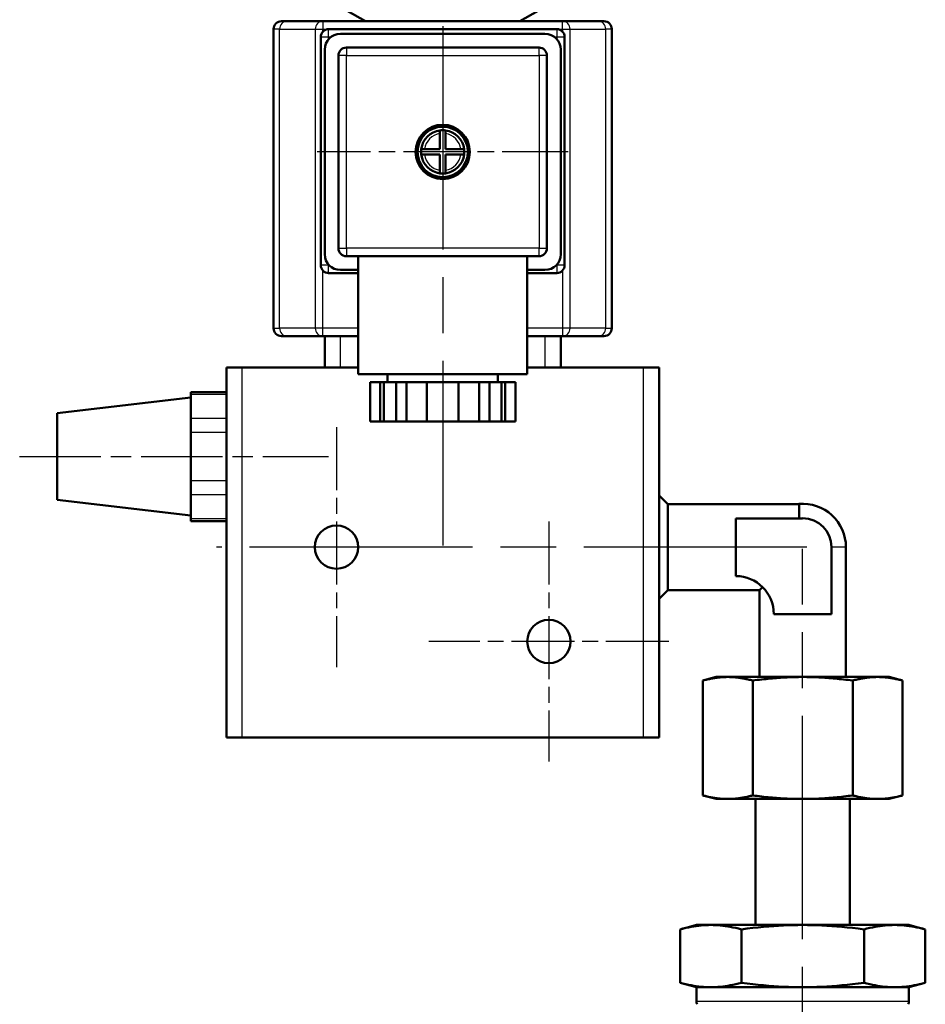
# Model space of a CAD drawing. Header units: millimetres. Extents: x 99 to 904, y 199 to 1209.
# Tile 8 of 15: x 107 to 222, y 936 to 1061. Entities that reach past the tile are written whole.
import ezdxf

# ---------------------------------------------------------------- set-up
doc = ezdxf.new("R2010")
doc.units = ezdxf.units.MM
doc.header["$LTSCALE"] = 5
doc.linetypes.add('CHAIN', pattern=[0.3543, 0.2362, -0.0295, 0.0591, -0.0295])
for name, color, linetype, lineweight in [('Mittellinie(DIN)', 4, 'CHAIN', 25), ('Mittelpunktmarkierung(DIN)', 4, 'CHAIN', 25), ('Sichtbare Kanten(DIN)', 7, 'Continuous', 50), ('Sichtbare tangentiale Kanten(DIN)', 3, 'Continuous', 25)]:
    doc.layers.add(name, color=color, linetype=linetype, lineweight=lineweight)

msp = doc.modelspace()

# ---------------------------------------------------------------- linework, layer by layer
at = {"layer": 'Mittellinie(DIN)', "linetype": 'CHAIN', "ltscale": 8.728435}
msp.add_line((107.08, 1005.74), (146.36, 1005.74), dxfattribs=at)
at = {"layer": 'Mittellinie(DIN)', "linetype": 'CHAIN', "ltscale": 23.990969}
msp.add_line((206.62, 816.95), (206.62, 994.02), dxfattribs=at)
at = {"layer": 'Mittelpunktmarkierung(DIN)', "linetype": 'CHAIN', "ltscale": 23.990969}
for p, q in [((160.86, 1060.39), (160.86, 994.42)), ((207.15, 994.24), (132.11, 994.24))]:
    msp.add_line(p, q, dxfattribs=at)
at = {"layer": 'Mittelpunktmarkierung(DIN)', "linetype": 'CHAIN', "ltscale": 7.089403}
msp.add_line((176.81, 1044.44), (144.91, 1044.44), dxfattribs=at)
at = {"layer": 'Mittelpunktmarkierung(DIN)', "linetype": 'CHAIN', "ltscale": 6.778265}
for p, q in [((147.36, 1009.49), (147.36, 978.99)), ((174.36, 997.49), (174.36, 966.99)), ((189.61, 982.24), (159.11, 982.24))]:
    msp.add_line(p, q, dxfattribs=at)
at = {"layer": 'Sichtbare Kanten(DIN)'}
for p, q in [((151.04, 1061.04), (148.73, 1062.37)), ((170.68, 1061.04), (172.98, 1062.37)), ((140.36, 1061.04), (141.08, 1061.04)), ((145.62, 1061.04), (141.08, 1061.04)), ((176.09, 1061.04), (145.62, 1061.04)), ((180.63, 1061.04), (176.09, 1061.04)), ((180.63, 1061.04), (181.36, 1061.04)), ((139.36, 1022.04), (139.36, 1060.04)), ((146.36, 1060.04), (175.36, 1060.04)), ((173.86, 1059.44), (147.86, 1059.44)), ((182.36, 1022.04), (182.36, 1060.04)), ((145.36, 1030.04), (145.36, 1059.04)), ((176.36, 1059.04), (176.36, 1030.04)), ((145.86, 1057.44), (145.86, 1031.44)), ((173.11, 1057.69), (148.61, 1057.69)), ((175.86, 1031.44), (175.86, 1057.44)), ((147.61, 1056.69), (147.61, 1032.19)), ((174.11, 1032.19), (174.11, 1056.69)), ((160.51, 1046.76), (160.51, 1047.16)), ((161.21, 1047.16), (161.21, 1046.76)), ((160.51, 1044.79), (160.51, 1046.76)), ((161.21, 1046.76), (161.21, 1044.79)), ((158.13, 1044.79), (158.53, 1044.79)), ((158.53, 1044.79), (160.51, 1044.79)), ((161.21, 1044.79), (163.18, 1044.79)), ((163.18, 1044.79), (163.59, 1044.79)), ((158.53, 1044.09), (158.13, 1044.09)), ((160.51, 1044.09), (158.53, 1044.09)), ((160.51, 1042.11), (160.51, 1044.09)), ((161.21, 1044.09), (161.21, 1042.11)), ((163.18, 1044.09), (161.21, 1044.09)), ((163.59, 1044.09), (163.18, 1044.09)), ((160.51, 1041.71), (160.51, 1042.11)), ((161.21, 1042.11), (161.21, 1041.71)), ((148.61, 1031.19), (160.86, 1031.19)), ((150.11, 1031.19), (150.11, 1016.19)), ((160.86, 1031.19), (173.11, 1031.19)), ((171.61, 1031.19), (171.61, 1016.19)), ((147.86, 1029.44), (150.11, 1029.44)), ((171.61, 1029.44), (173.86, 1029.44)), ((150.11, 1029.04), (146.36, 1029.04)), ((175.36, 1029.04), (171.61, 1029.04)), ((141.08, 1021.04), (140.36, 1021.04)), ((141.08, 1021.04), (145.62, 1021.04)), ((145.62, 1021.04), (150.11, 1021.04)), ((145.86, 1021.04), (145.86, 1017.04)), ((171.61, 1021.04), (176.09, 1021.04)), ((175.86, 1017.04), (175.86, 1021.04)), ((176.09, 1021.04), (180.63, 1021.04)), ((181.36, 1021.04), (180.63, 1021.04)), ((133.36, 1017.04), (135.36, 1017.04)), ((133.36, 1017.04), (133.36, 970.04)), ((150.11, 1017.04), (135.36, 1017.04)), ((150.11, 1017.04), (147.86, 1017.04)), ((186.36, 1017.04), (171.61, 1017.04)), ((173.86, 1017.04), (171.61, 1017.04)), ((186.36, 1017.04), (188.36, 1017.04)), ((188.36, 970.04), (188.36, 1017.04)), ((171.61, 1016.19), (150.11, 1016.19)), ((153.86, 1016.19), (153.86, 1015.19)), ((167.86, 1016.19), (167.86, 1015.19)), ((152.93, 1015.19), (151.62, 1015.19)), ((151.62, 1015.19), (151.62, 1010.19)), ((153.36, 1015.19), (152.93, 1015.19)), ((152.93, 1010.19), (152.93, 1015.19)), ((154.93, 1015.19), (153.36, 1015.19)), ((153.36, 1010.19), (153.36, 1015.19)), ((156.24, 1015.19), (154.93, 1015.19)), ((154.93, 1015.19), (154.93, 1010.19)), ((158.86, 1015.19), (156.24, 1015.19)), ((156.24, 1015.19), (156.24, 1010.19)), ((162.86, 1015.19), (158.86, 1015.19)), ((158.86, 1010.19), (158.86, 1015.19)), ((165.48, 1015.19), (162.86, 1015.19)), ((162.86, 1015.19), (162.86, 1010.19)), ((166.79, 1015.19), (165.48, 1015.19)), ((165.48, 1015.19), (165.48, 1010.19)), ((168.35, 1015.19), (166.79, 1015.19)), ((166.79, 1010.19), (166.79, 1015.19)), ((168.79, 1015.19), (168.35, 1015.19)), ((168.35, 1010.19), (168.35, 1015.19)), ((170.1, 1015.19), (168.79, 1015.19)), ((168.79, 1015.19), (168.79, 1010.19)), ((170.1, 1015.19), (170.1, 1010.19)), ((111.86, 1011.24), (128.86, 1013.24)), ((128.86, 1013.66), (128.86, 1013.93)), ((128.86, 1013.93), (133.36, 1013.93)), ((128.86, 1012.83), (128.86, 1013.66)), ((128.86, 1012.83), (128.86, 1011.39)), ((111.86, 1011.24), (111.86, 1000.24)), ((128.86, 1010.56), (128.86, 1011.39)), ((128.86, 1008.83), (128.86, 1010.56)), ((151.62, 1010.19), (152.93, 1010.19)), ((153.36, 1010.19), (152.93, 1010.19)), ((154.93, 1010.19), (153.36, 1010.19)), ((154.93, 1010.19), (156.24, 1010.19)), ((156.24, 1010.19), (158.86, 1010.19)), ((162.86, 1010.19), (158.86, 1010.19)), ((162.86, 1010.19), (165.48, 1010.19)), ((165.48, 1010.19), (166.79, 1010.19)), ((168.35, 1010.19), (166.79, 1010.19)), ((168.79, 1010.19), (168.35, 1010.19)), ((168.79, 1010.19), (170.1, 1010.19)), ((128.86, 1007.17), (128.86, 1008.83)), ((128.86, 1007.17), (128.86, 1004.3)), ((128.86, 1002.64), (128.86, 1004.3)), ((128.86, 1000.91), (128.86, 1002.64)), ((128.86, 1000.08), (128.86, 1000.91)), ((189.46, 999.71), (188.36, 1000.81)), ((111.86, 1000.24), (128.86, 998.24)), ((128.86, 1000.08), (128.86, 998.64)), ((189.46, 999.71), (189.46, 988.76)), ((189.46, 999.71), (206.16, 999.71)), ((206.16, 997.89), (206.16, 999.71)), ((128.86, 997.81), (128.86, 998.64)), ((128.86, 997.55), (128.86, 997.81)), ((133.36, 997.55), (128.86, 997.55)), ((198.12, 997.89), (198.12, 990.56)), ((206.62, 997.89), (198.12, 997.89)), ((210.29, 985.73), (210.29, 994.23)), ((212.12, 994.24), (212.12, 977.74)), ((189.46, 988.76), (188.36, 987.66)), ((189.46, 988.76), (201.13, 988.76)), ((201.53, 989.16), (201.13, 988.76)), ((201.13, 988.76), (201.13, 977.74)), ((202.96, 985.73), (210.29, 985.73)), ((195.62, 977.74), (193.92, 977.28)), ((193.92, 962.69), (193.92, 977.28)), ((197.1, 977.74), (195.62, 977.74)), ((206.62, 977.74), (197.1, 977.74)), ((200.27, 962.69), (200.27, 977.28)), ((216.15, 977.74), (206.62, 977.74)), ((212.98, 962.69), (212.98, 977.28)), ((217.62, 977.74), (216.15, 977.74)), ((217.62, 977.74), (219.33, 977.28)), ((219.33, 962.69), (219.33, 977.28)), ((135.36, 970.04), (133.36, 970.04)), ((186.36, 970.04), (135.36, 970.04)), ((188.36, 970.04), (186.36, 970.04)), ((195.62, 962.24), (193.92, 962.69)), ((197.1, 962.24), (195.62, 962.24)), ((206.62, 962.24), (197.1, 962.24)), ((200.62, 946.24), (200.62, 962.24)), ((216.15, 962.24), (206.62, 962.24)), ((212.62, 946.24), (212.62, 962.24)), ((217.62, 962.24), (216.15, 962.24)), ((217.62, 962.24), (219.33, 962.69)), ((193.12, 946.24), (191.04, 945.68)), ((191.04, 938.89), (191.04, 945.68)), ((220.12, 946.24), (193.12, 946.24)), ((198.83, 938.89), (198.83, 945.68)), ((214.42, 938.89), (214.42, 945.68)), ((220.12, 946.24), (222.21, 945.68)), ((222.21, 938.89), (222.21, 945.68)), ((193.12, 938.33), (191.04, 938.89)), ((220.12, 938.33), (193.12, 938.33)), ((193.12, 938.33), (193.12, 936.5)), ((220.12, 938.33), (222.21, 938.89)), ((220.12, 938.33), (220.12, 936.5))]:
    msp.add_line(p, q, dxfattribs=at)
at = {"layer": 'Sichtbare Kanten(DIN)', "flags": 128}
for points in [[(193.92, 977.28), (194.07, 977.32), (194.21, 977.36), (194.35, 977.39), (194.49, 977.42), (194.63, 977.45), (194.77, 977.48), (194.9, 977.51), (195.04, 977.54), (195.17, 977.56), (195.3, 977.58), (195.43, 977.6), (195.56, 977.62), (195.69, 977.64), (195.82, 977.66), (195.95, 977.67), (196.08, 977.69), (196.21, 977.7), (196.33, 977.71), (196.46, 977.72), (196.59, 977.72), (196.72, 977.73), (196.84, 977.73), (196.97, 977.74), (197.1, 977.74)], [(197.1, 977.74), (197.23, 977.74), (197.35, 977.73), (197.48, 977.73), (197.61, 977.72), (197.74, 977.72), (197.86, 977.71), (197.99, 977.7), (198.12, 977.69), (198.25, 977.67), (198.37, 977.66), (198.5, 977.64), (198.63, 977.62), (198.76, 977.6), (198.89, 977.58), (199.03, 977.56), (199.16, 977.54), (199.29, 977.51), (199.43, 977.48), (199.57, 977.45), (199.7, 977.42), (199.84, 977.39), (199.98, 977.36), (200.13, 977.32), (200.27, 977.28)], [(200.27, 977.28), (200.56, 977.32), (200.85, 977.36), (201.14, 977.39), (201.41, 977.42), (201.69, 977.45), (201.97, 977.48), (202.24, 977.51), (202.5, 977.54), (202.77, 977.56), (203.03, 977.58), (203.3, 977.6), (203.56, 977.62), (203.82, 977.64), (204.07, 977.66), (204.33, 977.67), (204.59, 977.69), (204.84, 977.7), (205.1, 977.71), (205.35, 977.72), (205.61, 977.72), (205.86, 977.73), (206.11, 977.73), (206.37, 977.74), (206.62, 977.74)], [(206.62, 977.74), (206.88, 977.74), (207.14, 977.73), (207.39, 977.73), (207.64, 977.72), (207.9, 977.72), (208.15, 977.71), (208.41, 977.7), (208.66, 977.69), (208.92, 977.67), (209.18, 977.66), (209.43, 977.64), (209.69, 977.62), (209.95, 977.6), (210.21, 977.58), (210.48, 977.56), (210.74, 977.54), (211.01, 977.51), (211.28, 977.48), (211.56, 977.45), (211.83, 977.42), (212.11, 977.39), (212.4, 977.36), (212.68, 977.32), (212.98, 977.28)], [(212.98, 977.28), (213.12, 977.32), (213.26, 977.36), (213.41, 977.39), (213.55, 977.42), (213.68, 977.45), (213.82, 977.48), (213.96, 977.51), (214.09, 977.54), (214.22, 977.56), (214.36, 977.58), (214.49, 977.6), (214.62, 977.62), (214.75, 977.64), (214.88, 977.66), (215, 977.67), (215.13, 977.69), (215.26, 977.7), (215.39, 977.71), (215.51, 977.72), (215.64, 977.72), (215.77, 977.73), (215.9, 977.73), (216.02, 977.74), (216.15, 977.74)], [(216.15, 977.74), (216.28, 977.74), (216.41, 977.73), (216.53, 977.73), (216.66, 977.72), (216.79, 977.72), (216.92, 977.71), (217.04, 977.7), (217.17, 977.69), (217.3, 977.67), (217.43, 977.66), (217.56, 977.64), (217.68, 977.62), (217.81, 977.6), (217.95, 977.58), (218.08, 977.56), (218.21, 977.54), (218.35, 977.51), (218.48, 977.48), (218.62, 977.45), (218.76, 977.42), (218.9, 977.39), (219.04, 977.36), (219.18, 977.32), (219.33, 977.28)], [(197.1, 962.24), (196.97, 962.24), (196.84, 962.24), (196.72, 962.24), (196.59, 962.25), (196.46, 962.26), (196.33, 962.26), (196.21, 962.27), (196.08, 962.29), (195.95, 962.3), (195.82, 962.31), (195.69, 962.33), (195.56, 962.35), (195.43, 962.37), (195.3, 962.39), (195.17, 962.41), (195.04, 962.44), (194.9, 962.46), (194.77, 962.49), (194.63, 962.52), (194.49, 962.55), (194.35, 962.58), (194.21, 962.62), (194.07, 962.65), (193.92, 962.69)], [(200.27, 962.69), (200.13, 962.65), (199.98, 962.62), (199.84, 962.58), (199.7, 962.55), (199.57, 962.52), (199.43, 962.49), (199.29, 962.46), (199.16, 962.44), (199.03, 962.41), (198.89, 962.39), (198.76, 962.37), (198.63, 962.35), (198.5, 962.33), (198.37, 962.31), (198.25, 962.3), (198.12, 962.29), (197.99, 962.27), (197.86, 962.26), (197.74, 962.26), (197.61, 962.25), (197.48, 962.24), (197.35, 962.24), (197.23, 962.24), (197.1, 962.24)], [(206.62, 962.24), (206.37, 962.24), (206.11, 962.24), (205.86, 962.24), (205.61, 962.25), (205.35, 962.26), (205.1, 962.26), (204.84, 962.27), (204.59, 962.29), (204.33, 962.3), (204.07, 962.31), (203.82, 962.33), (203.56, 962.35), (203.3, 962.37), (203.03, 962.39), (202.77, 962.41), (202.5, 962.44), (202.24, 962.46), (201.97, 962.49), (201.69, 962.52), (201.41, 962.55), (201.14, 962.58), (200.85, 962.62), (200.56, 962.65), (200.27, 962.69)], [(212.98, 962.69), (212.68, 962.65), (212.4, 962.62), (212.11, 962.58), (211.83, 962.55), (211.56, 962.52), (211.28, 962.49), (211.01, 962.46), (210.74, 962.44), (210.48, 962.41), (210.21, 962.39), (209.95, 962.37), (209.69, 962.35), (209.43, 962.33), (209.18, 962.31), (208.92, 962.3), (208.66, 962.29), (208.41, 962.27), (208.15, 962.26), (207.9, 962.26), (207.64, 962.25), (207.39, 962.24), (207.14, 962.24), (206.88, 962.24), (206.62, 962.24)], [(216.15, 962.24), (216.02, 962.24), (215.9, 962.24), (215.77, 962.24), (215.64, 962.25), (215.51, 962.26), (215.39, 962.26), (215.26, 962.27), (215.13, 962.29), (215, 962.3), (214.88, 962.31), (214.75, 962.33), (214.62, 962.35), (214.49, 962.37), (214.36, 962.39), (214.22, 962.41), (214.09, 962.44), (213.96, 962.46), (213.82, 962.49), (213.68, 962.52), (213.55, 962.55), (213.41, 962.58), (213.26, 962.62), (213.12, 962.65), (212.98, 962.69)], [(219.33, 962.69), (219.18, 962.65), (219.04, 962.62), (218.9, 962.58), (218.76, 962.55), (218.62, 962.52), (218.48, 962.49), (218.35, 962.46), (218.21, 962.44), (218.08, 962.41), (217.95, 962.39), (217.81, 962.37), (217.68, 962.35), (217.56, 962.33), (217.43, 962.31), (217.3, 962.3), (217.17, 962.29), (217.04, 962.27), (216.92, 962.26), (216.79, 962.26), (216.66, 962.25), (216.53, 962.24), (216.41, 962.24), (216.28, 962.24), (216.15, 962.24)], [(191.04, 945.68), (191.4, 945.77), (191.76, 945.86), (192.11, 945.93), (192.44, 946), (192.77, 946.05), (193.09, 946.1), (193.41, 946.14), (193.72, 946.18), (194.02, 946.2), (194.33, 946.22), (194.63, 946.23), (194.93, 946.24), (195.23, 946.23), (195.54, 946.22), (195.84, 946.2), (196.15, 946.18), (196.46, 946.14), (196.77, 946.1), (197.1, 946.05), (197.42, 946), (197.76, 945.93), (198.11, 945.86), (198.46, 945.77), (198.83, 945.68)], [(198.83, 945.68), (199.57, 945.77), (200.28, 945.86), (200.97, 945.93), (201.64, 946), (202.3, 946.05), (202.94, 946.1), (203.57, 946.14), (204.19, 946.18), (204.81, 946.2), (205.42, 946.22), (206.02, 946.23), (206.62, 946.24), (207.23, 946.23), (207.83, 946.22), (208.44, 946.2), (209.06, 946.18), (209.68, 946.14), (210.31, 946.1), (210.95, 946.05), (211.61, 946), (212.28, 945.93), (212.97, 945.86), (213.68, 945.77), (214.42, 945.68)], [(214.42, 945.68), (214.79, 945.77), (215.14, 945.86), (215.49, 945.93), (215.83, 946), (216.15, 946.05), (216.47, 946.1), (216.79, 946.14), (217.1, 946.18), (217.41, 946.2), (217.71, 946.22), (218.01, 946.23), (218.32, 946.24), (218.62, 946.23), (218.92, 946.22), (219.22, 946.2), (219.53, 946.18), (219.84, 946.14), (220.16, 946.1), (220.48, 946.05), (220.81, 946), (221.14, 945.93), (221.49, 945.86), (221.85, 945.77), (222.21, 945.68)], [(198.83, 938.89), (198.46, 938.79), (198.11, 938.71), (197.76, 938.63), (197.42, 938.57), (197.1, 938.51), (196.77, 938.46), (196.46, 938.42), (196.15, 938.39), (195.84, 938.36), (195.54, 938.34), (195.23, 938.33), (194.93, 938.33), (194.63, 938.33), (194.33, 938.34), (194.02, 938.36), (193.72, 938.39), (193.41, 938.42), (193.09, 938.46), (192.77, 938.51), (192.44, 938.57), (192.11, 938.63), (191.76, 938.71), (191.4, 938.79), (191.04, 938.89)], [(214.42, 938.89), (213.68, 938.79), (212.97, 938.71), (212.28, 938.63), (211.61, 938.57), (210.95, 938.51), (210.31, 938.46), (209.68, 938.42), (209.06, 938.39), (208.44, 938.36), (207.83, 938.34), (207.23, 938.33), (206.62, 938.33), (206.02, 938.33), (205.42, 938.34), (204.81, 938.36), (204.19, 938.39), (203.57, 938.42), (202.94, 938.46), (202.3, 938.51), (201.64, 938.57), (200.97, 938.63), (200.28, 938.71), (199.57, 938.79), (198.83, 938.89)], [(222.21, 938.89), (221.85, 938.79), (221.49, 938.71), (221.14, 938.63), (220.81, 938.57), (220.48, 938.51), (220.16, 938.46), (219.84, 938.42), (219.53, 938.39), (219.22, 938.36), (218.92, 938.34), (218.62, 938.33), (218.32, 938.33), (218.01, 938.33), (217.71, 938.34), (217.41, 938.36), (217.1, 938.39), (216.79, 938.42), (216.47, 938.46), (216.15, 938.51), (215.83, 938.57), (215.49, 938.63), (215.14, 938.71), (214.79, 938.79), (214.42, 938.89)]]:
    msp.add_lwpolyline(points, dxfattribs=at)
at = {"layer": 'Sichtbare Kanten(DIN)'}
for centre, radius in [((160.86, 1044.44), 3.45), ((160.86, 1044.44), 3.2), ((147.36, 994.24), 2.75), ((174.36, 982.24), 2.75)]:
    msp.add_circle(centre, radius, dxfattribs=at)
for centre, radius, start, end in [((140.36, 1060.04), 1, 90, 180), ((181.36, 1060.04), 1, 0, 90), ((146.36, 1059.04), 1, 90, 180), ((147.86, 1057.44), 2, 90, 180), ((173.86, 1057.44), 2, 0, 90), ((175.36, 1059.04), 1, 0, 90), ((148.61, 1056.69), 1, 90, 180), ((173.11, 1056.69), 1, 0, 90), ((160.86, 1044.44), 2.75, 97.312, 172.688), ((160.86, 1044.44), 2.75, 82.688, 97.312), ((160.86, 1044.44), 2.75, 7.312, 82.688), ((160.86, 1044.44), 2.75, 172.688, 187.312), ((160.86, 1044.44), 2.75, 352.688, 7.312), ((160.86, 1044.44), 2.75, 187.312, 262.688), ((160.86, 1044.44), 2.75, 277.312, 352.688), ((160.86, 1044.44), 2.75, 262.688, 277.312), ((148.61, 1032.19), 1, 180, 270), ((173.11, 1032.19), 1, 270, 0), ((147.86, 1031.44), 2, 180, 270), ((173.86, 1031.44), 2, 270, 0), ((146.36, 1030.04), 1, 180, 270), ((175.36, 1030.04), 1, 270, 0), ((140.36, 1022.04), 1, 180, 270), ((181.36, 1022.04), 1, 270, 0), ((206.62, 994.24), 5.5, 0, 94.8884), ((206.62, 994.23), 3.67, 0, 90), ((198.12, 985.73), 4.83, 0, 90), ((193.93, 936.5), 0.81, 180, 205.1081), ((219.31, 936.5), 0.81, 334.8919, 0)]:
    msp.add_arc(centre, radius, start, end, dxfattribs=at)
at = {"layer": 'Sichtbare tangentiale Kanten(DIN)'}
for p, q in [((145.62, 1061.04), (145.62, 1060.04)), ((176.09, 1060.04), (176.09, 1061.04)), ((140.12, 1060.04), (139.36, 1060.04)), ((140.12, 1060.04), (144.66, 1060.04)), ((140.12, 1022.04), (140.12, 1060.04)), ((144.66, 1060.04), (145.62, 1060.04)), ((144.66, 1060.04), (144.66, 1022.04)), ((145.62, 1059.71), (145.62, 1060.04)), ((145.62, 1060.04), (146.36, 1060.04)), ((146.36, 1059.04), (146.36, 1060.04)), ((175.36, 1060.04), (175.36, 1059.04)), ((175.36, 1060.04), (176.09, 1060.04)), ((176.09, 1060.04), (177.06, 1060.04)), ((176.09, 1060.04), (176.09, 1059.71)), ((177.06, 1022.04), (177.06, 1060.04)), ((177.06, 1060.04), (181.6, 1060.04)), ((182.36, 1060.04), (181.6, 1060.04)), ((181.6, 1022.04), (181.6, 1060.04)), ((145.36, 1059.04), (146.36, 1059.04)), ((146.36, 1058.76), (146.36, 1059.04)), ((146.36, 1059.04), (146.66, 1059.04)), ((175.06, 1059.04), (175.36, 1059.04)), ((175.36, 1059.04), (176.36, 1059.04)), ((175.36, 1059.04), (175.36, 1058.76)), ((148.61, 1057.69), (148.61, 1056.69)), ((173.11, 1056.69), (173.11, 1057.69)), ((148.61, 1056.69), (147.61, 1056.69)), ((148.61, 1032.19), (148.61, 1056.69)), ((148.61, 1056.69), (173.11, 1056.69)), ((174.11, 1056.69), (173.11, 1056.69)), ((173.11, 1056.69), (173.11, 1032.19)), ((147.61, 1032.19), (148.61, 1032.19)), ((148.61, 1032.19), (148.61, 1031.19)), ((173.11, 1032.19), (148.61, 1032.19)), ((173.11, 1032.19), (174.11, 1032.19)), ((173.11, 1031.19), (173.11, 1032.19)), ((146.36, 1030.04), (145.36, 1030.04)), ((146.36, 1030.04), (146.36, 1030.11)), ((146.43, 1030.04), (146.36, 1030.04)), ((146.36, 1029.04), (146.36, 1030.04)), ((175.36, 1030.04), (175.29, 1030.04)), ((175.36, 1030.11), (175.36, 1030.04)), ((176.36, 1030.04), (175.36, 1030.04)), ((175.36, 1030.04), (175.36, 1029.04)), ((145.62, 1022.04), (145.62, 1029.36)), ((176.09, 1029.36), (176.09, 1022.04)), ((139.36, 1022.04), (140.12, 1022.04)), ((144.66, 1022.04), (140.12, 1022.04)), ((145.62, 1022.04), (144.66, 1022.04)), ((150.11, 1022.04), (145.62, 1022.04)), ((145.62, 1021.04), (145.62, 1022.04)), ((176.09, 1022.04), (171.61, 1022.04)), ((177.06, 1022.04), (176.09, 1022.04)), ((176.09, 1022.04), (176.09, 1021.04)), ((181.6, 1022.04), (177.06, 1022.04)), ((181.6, 1022.04), (182.36, 1022.04)), ((147.86, 1017.04), (147.86, 1021.04)), ((173.86, 1021.04), (173.86, 1017.04)), ((135.36, 970.04), (135.36, 1017.04)), ((186.36, 1017.04), (186.36, 970.04)), ((128.86, 1013.66), (133.36, 1013.66)), ((133.36, 1010.56), (128.86, 1010.56)), ((128.86, 1008.83), (133.36, 1008.83)), ((133.36, 1002.64), (128.86, 1002.64)), ((128.86, 1000.91), (133.36, 1000.91)), ((133.36, 997.81), (128.86, 997.81)), ((212.12, 994.24), (210.29, 994.24)), ((220.12, 936.5), (193.12, 936.5))]:
    msp.add_line(p, q, dxfattribs=at)
for start, end in [(98.5653, 171.4347), (8.5653, 81.4347), (188.5653, 261.4347), (278.5653, 351.4347)]:
    msp.add_arc((160.86, 1044.44), 2.35, start, end, dxfattribs=at)
for centre, major_axis, start_param, end_param in [((141.08, 1060.04), (0, 1), 0, 1.570796), ((145.62, 1060.04), (0, 1), 0, 1.570796), ((176.09, 1060.04), (0, 1), 4.712389, 6.283185), ((180.63, 1060.04), (0, 1), 4.712389, 6.283185), ((141.08, 1022.04), (0, -1), 4.712389, 6.283185), ((145.62, 1022.04), (0, -1), 4.712389, 6.283185), ((176.09, 1022.04), (0, -1), 0, 1.570796), ((180.63, 1022.04), (0, -1), 0, 1.570796)]:
    msp.add_ellipse(centre, major_axis=major_axis, ratio=0.964587, start_param=start_param, end_param=end_param, dxfattribs=at)

doc.saveas('drawing.dxf')
